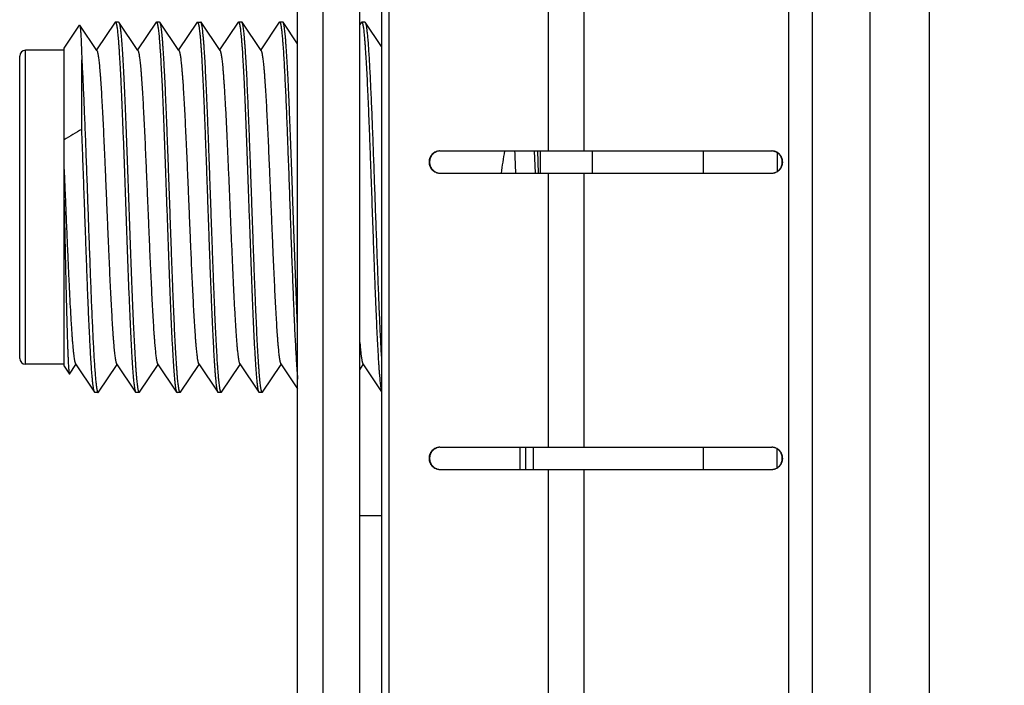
# Model space of a CAD drawing. Header units: inches. Extents: x 0.2 to 16.8, y 0.2 to 10.8.
# Tile 17 of 38: x 7.9 to 8.565, y 4.308 to 4.757. Entities that reach past the tile are written whole.
import ezdxf

# ---------------------------------------------------------------- set-up
doc = ezdxf.new("R2010")
doc.units = ezdxf.units.IN
doc.header["$LTSCALE"] = 0.935
doc.header["$MEASUREMENT"] = 0
doc.layers.get('0').update_dxf_attribs({"linetype": 'CONTINUOUS'})
doc.layers.add('DIMENSIONS', color=7, linetype='CONTINUOUS')
doc.styles.get("Standard").update_dxf_attribs({"font": 'txt', "width": 0.8})
doc.dimstyles.new('DIMSTYLE_2', dxfattribs={"dimtxt": 0.125, "dimasz": 0.18, "dimexe": 0.18, "dimexo": 0.0625, "dimgap": 0.09, "dimtad": 0, "dimtih": 1, "dimtoh": 1, "dimdec": 3, "dimzin": 4, "dimdsep": 46, "dimtxsty": 'STANDARD', "dimblk": '_FILLED', "dimblk1": '_FILLED', "dimblk2": '_FILLED', "dimcen": 0.09, "dimadec": 0, "dimazin": 0, "dimtp": 0.01, "dimtm": 0.01, "dimtfac": 1, "dimtdec": 3, "dimtofl": 0, "dimtmove": 0, "dimatfit": 3, "dimldrblk": '_FILLED', "dimfxl": 1, "dimtolj": 1, "dimtzin": 4, "dimarcsym": 0})

# ---------------------------------------------------------------- blocks, each defined once
blk = doc.blocks.new('_FILLED')
at = {"color": 0, "linetype": 'BYBLOCK'}
blk.add_solid([(0, 0), (-1, 0.1736), (-1, -0.1736)], dxfattribs=at)
blk = doc.blocks.new('*D26')
at = {"layer": 'DIMENSIONS', "color": 2, "linetype": 'CONTINUOUS'}
for p, q in [((8.16709, 8.1832), (10.43161, 8.1832)), ((10.30661, 8.1832), (10.30661, 5.7747)), ((10.30661, 3.1162), (10.30661, 5.5247)), ((8.16709, 3.1162), (10.43161, 3.1162))]:
    blk.add_line(p, q, dxfattribs=at)
at = {"layer": 'DIMENSIONS', "color": 2, "linetype": 'CONTINUOUS', "xscale": 0.18, "yscale": 0.18, "zscale": 0.18}
for p, rotation in [((10.30661, 8.1832), 90), ((10.30661, 3.1162), 270)]:
    blk.add_blockref('_FILLED', p, dxfattribs=dict(at, rotation=rotation))
at = {"layer": 'DIMENSIONS', "color": 2, "linetype": 'CONTINUOUS', "insert": (10.30661, 5.7122), "char_height": 0.125, "width": 1.325, "attachment_point": 2, "line_spacing_factor": 0.9}
blk.add_mtext('5.067{\\Ftxt.shx;\\W1.000000;\\H0.125000; }[128.7]', dxfattribs=at)

msp = doc.modelspace()

# ---------------------------------------------------------------- linework, layer by layer
at = {"color": 7, "linetype": 'CONTINUOUS'}
for p, q in [((8.10459, 8.1832), (8.10459, 3.1162)), ((8.08758, 3.1262), (8.08758, 8.1732)), ((8.14431, 7.6512), (8.14431, 3.6532)), ((8.12958, 3.6522), (8.12958, 7.6472)), ((7.9298, 4.73749), (7.94031, 4.75307)), ((7.94031, 4.75307), (7.94043, 4.75307)), ((7.95194, 4.736), (7.94043, 4.75307)), ((7.96423, 4.75503), (7.95167, 4.73641)), ((7.96446, 4.7552), (7.96423, 4.75503)), ((7.96661, 4.7552), (7.96446, 4.7552)), ((7.96446, 4.7552), (7.96485, 4.75473)), ((7.96661, 4.7552), (7.96684, 4.75503)), ((7.97968, 4.736), (7.96684, 4.75503)), ((7.96684, 4.75503), (7.96699, 4.75473)), ((7.99197, 4.75503), (7.9794, 4.73641)), ((7.99197, 4.75503), (7.9922, 4.7552)), ((7.99434, 4.7552), (7.9922, 4.7552)), ((7.9922, 4.7552), (7.99258, 4.75473)), ((7.99434, 4.7552), (7.9945, 4.75512)), ((7.99457, 4.75503), (7.9945, 4.75512)), ((8.00741, 4.736), (7.99457, 4.75503)), ((8.0197, 4.75503), (8.00714, 4.73641)), ((8.0197, 4.75503), (8.01993, 4.7552)), ((8.01993, 4.7552), (8.02208, 4.7552)), ((8.01993, 4.7552), (8.02004, 4.75517)), ((8.02231, 4.75503), (8.02208, 4.7552)), ((8.03514, 4.736), (8.02231, 4.75503)), ((8.02246, 4.75473), (8.02231, 4.75503)), ((8.04744, 4.75503), (8.03487, 4.73641)), ((8.04744, 4.75503), (8.04767, 4.7552)), ((8.04981, 4.7552), (8.04767, 4.7552)), ((8.04767, 4.7552), (8.04805, 4.75473)), ((8.05004, 4.75503), (8.04981, 4.7552)), ((8.06288, 4.736), (8.05004, 4.75503)), ((8.0502, 4.75473), (8.05004, 4.75503)), ((8.07517, 4.75503), (8.06261, 4.73641)), ((8.07517, 4.75503), (8.0754, 4.7552)), ((8.07755, 4.7552), (8.0754, 4.7552)), ((8.0754, 4.7552), (8.07579, 4.75473)), ((8.07778, 4.75503), (8.07755, 4.7552)), ((8.08758, 4.74049), (8.07778, 4.75503)), ((8.13064, 4.75503), (8.12958, 4.75347)), ((8.13064, 4.75503), (8.13087, 4.7552)), ((8.13301, 4.7552), (8.13087, 4.7552)), ((8.13087, 4.7552), (8.13126, 4.75473)), ((8.13301, 4.7552), (8.13325, 4.75503)), ((8.14431, 4.73863), (8.13325, 4.75503)), ((8.13325, 4.75503), (8.1334, 4.75473)), ((7.9298, 4.7362), (7.9038, 4.7362)), ((7.9298, 4.52292), (7.9298, 4.73749)), ((7.8998, 4.5282), (7.8998, 4.7322)), ((7.94175, 4.6828), (7.94175, 4.72965)), ((8.18373, 4.6682), (8.4078, 4.6682)), ((8.24738, 4.66824), (8.24793, 4.65321)), ((8.24952, 4.66824), (8.25007, 4.65321)), ((8.25161, 4.6532), (8.25161, 4.6682)), ((8.28661, 4.6682), (8.28661, 4.6532)), ((8.36161, 4.6682), (8.36161, 4.6532)), ((8.41161, 4.66696), (8.41161, 4.65444)), ((8.18373, 4.6532), (8.4078, 4.6532)), ((8.08758, 4.54934), (8.0848, 4.62102)), ((7.9298, 4.5242), (7.9038, 4.5242)), ((7.9335, 4.51762), (7.9378, 4.524)), ((7.93753, 4.52441), (7.95037, 4.50538)), ((7.95297, 4.50538), (7.96554, 4.524)), ((7.96526, 4.52441), (7.9781, 4.50538)), ((7.98071, 4.50538), (7.99327, 4.524)), ((7.993, 4.52441), (8.00583, 4.50538)), ((8.00844, 4.50538), (8.02101, 4.524)), ((8.02073, 4.52441), (8.03357, 4.50538)), ((8.03618, 4.50538), (8.04874, 4.524)), ((8.04847, 4.52441), (8.0613, 4.50538)), ((8.06391, 4.50538), (8.07647, 4.524)), ((8.0762, 4.52441), (8.08758, 4.50753)), ((8.12958, 4.52051), (8.13194, 4.524)), ((8.13167, 4.52441), (8.14431, 4.50567)), ((7.9298, 4.52292), (7.93337, 4.51762)), ((7.93337, 4.51762), (7.9335, 4.51762)), ((7.9506, 4.5052), (7.95037, 4.50538)), ((7.95274, 4.5052), (7.9506, 4.5052)), ((7.95274, 4.5052), (7.95297, 4.50538)), ((7.97795, 4.50568), (7.9781, 4.50538)), ((7.9781, 4.50538), (7.97833, 4.5052)), ((7.98048, 4.5052), (7.97833, 4.5052)), ((7.98009, 4.50568), (7.98048, 4.5052)), ((7.98048, 4.5052), (7.98071, 4.50538)), ((8.00568, 4.50568), (8.00583, 4.50538)), ((8.00583, 4.50538), (8.00607, 4.5052)), ((8.00821, 4.5052), (8.00607, 4.5052)), ((8.00844, 4.50538), (8.00821, 4.5052)), ((8.03357, 4.50538), (8.0338, 4.5052)), ((8.03594, 4.5052), (8.0338, 4.5052)), ((8.03594, 4.5052), (8.03618, 4.50538)), ((8.06115, 4.50568), (8.0613, 4.50538)), ((8.0613, 4.50538), (8.06153, 4.5052)), ((8.06368, 4.5052), (8.06153, 4.5052)), ((8.06368, 4.5052), (8.06391, 4.50538)), ((8.18373, 4.4682), (8.4078, 4.4682)), ((8.24159, 4.4682), (8.24159, 4.4532)), ((8.24661, 4.4682), (8.24661, 4.4532)), ((8.36161, 4.4682), (8.36161, 4.4532)), ((8.41161, 4.45444), (8.41161, 4.46696)), ((8.18373, 4.4532), (8.4078, 4.4532)), ((8.12958, 4.4222), (8.14431, 4.4222))]:
    msp.add_line(p, q, dxfattribs=at)
at = {"color": 9, "linetype": 'CONTINUOUS'}
for p, q in [((8.14927, 7.6512), (8.14927, 3.6532)), ((8.41917, 7.4182), (8.41917, 3.8982)), ((8.43505, 7.4182), (8.43505, 3.8982)), ((8.47444, 3.8982), (8.47444, 7.4182)), ((8.51444, 3.8982), (8.51444, 7.4182)), ((8.25677, 4.8532), (8.25677, 4.6682)), ((8.281, 4.8532), (8.281, 4.6682)), ((7.9038, 4.5242), (7.9038, 4.7362)), ((8.25677, 4.6532), (8.25677, 4.4682)), ((8.281, 4.6532), (8.281, 4.4682)), ((8.23759, 4.4682), (8.23759, 4.4532)), ((8.25677, 4.4532), (8.25677, 4.2682)), ((8.281, 4.4532), (8.281, 4.2682))]:
    msp.add_line(p, q, dxfattribs=at)
at = {"color": 7, "linetype": 'CONTINUOUS'}
for centre, radius, start, end in [((7.9038, 4.7322), 0.004, 90, 180), ((8.74896, 3.29803), 1.60286, 120.23881, 120.73452), ((8.42873, 4.6297), 0.205, 169.16797, 173.41281), ((0.89356, 4.34114), 7.34805, 2.434196, 2.551429), ((7.9038, 4.5282), 0.004, 180, 270)]:
    msp.add_arc(centre, radius, start, end, dxfattribs=at)
for points, knots in [([(7.94043, 4.75307), (7.94043, 4.75306), (7.94045, 4.75303), (7.94048, 4.75296), (7.94052, 4.75285), (7.94056, 4.75268), (7.9406, 4.75246), (7.94064, 4.75221), (7.94068, 4.75191), (7.94072, 4.75156), (7.94078, 4.75102), (7.94085, 4.75023), (7.94093, 4.74916), (7.94101, 4.74792), (7.94109, 4.74652), (7.94118, 4.74495), (7.94126, 4.74322), (7.94134, 4.74133), (7.94142, 4.73929), (7.9415, 4.73709), (7.94162, 4.73386), (7.94169, 4.73137), (7.94175, 4.72965)], [0, 0, 0, 0, 0.001781, 0.003976, 0.009668, 0.017143, 0.026424, 0.037524, 0.050443, 0.065181, 0.081736, 0.12028, 0.166024, 0.218906, 0.278848, 0.345763, 0.419555, 0.500113, 0.587319, 0.68105, 0.78118, 1, 1, 1, 1]), ([(7.96485, 4.75473), (7.96489, 4.75463), (7.96496, 4.75442), (7.96506, 4.75407), (7.96516, 4.75365), (7.96527, 4.75316), (7.96537, 4.75261), (7.96551, 4.75175), (7.96568, 4.7505), (7.96589, 4.74881), (7.96609, 4.74687), (7.96629, 4.74467), (7.9665, 4.74223), (7.9667, 4.73955), (7.96698, 4.73551), (7.96733, 4.72991), (7.96774, 4.72256), (7.9681, 4.71517), (7.96844, 4.70792), (7.96886, 4.6984), (7.96937, 4.68574), (7.96998, 4.66981), (7.97059, 4.6531), (7.9712, 4.63596), (7.9718, 4.61871), (7.97241, 4.60167), (7.97302, 4.58519), (7.97353, 4.57195), (7.97395, 4.56186), (7.97425, 4.55477), (7.97456, 4.54805), (7.97487, 4.54172), (7.97517, 4.53582), (7.97548, 4.53037), (7.97578, 4.52541), (7.97609, 4.52095), (7.97635, 4.51757), (7.97656, 4.51513), (7.97671, 4.5135), (7.97686, 4.51202), (7.97702, 4.51068), (7.97717, 4.50949), (7.97732, 4.50844), (7.97747, 4.50754), (7.9776, 4.50688), (7.97771, 4.50643), (7.97779, 4.50614), (7.97786, 4.5059), (7.97792, 4.50575), (7.97795, 4.50568)], [0, 0, 0, 0, 0.001217, 0.002689, 0.004419, 0.006407, 0.008656, 0.011164, 0.016957, 0.023778, 0.031614, 0.040451, 0.05027, 0.061052, 0.072774, 0.098936, 0.128534, 0.161317, 0.187826, 0.215841, 0.275845, 0.340171, 0.407579, 0.47677, 0.546409, 0.615153, 0.681676, 0.744696, 0.774508, 0.802996, 0.830022, 0.855455, 0.879174, 0.901064, 0.92102, 0.938948, 0.954761, 0.961851, 0.968386, 0.974358, 0.97976, 0.984588, 0.988835, 0.992501, 0.995581, 0.996903, 0.998079, 0.999111, 1, 1, 1, 1]), ([(7.96699, 4.75473), (7.96702, 4.75466), (7.96707, 4.75451), (7.96715, 4.75427), (7.96722, 4.754), (7.96733, 4.75356), (7.96746, 4.75292), (7.96761, 4.75205), (7.96776, 4.75103), (7.9679, 4.74987), (7.96805, 4.74858), (7.9682, 4.74715), (7.96835, 4.74558), (7.96856, 4.74322), (7.96882, 4.73995), (7.96912, 4.73565), (7.96941, 4.73085), (7.96971, 4.72559), (7.97001, 4.71989), (7.97031, 4.71377), (7.97061, 4.70726), (7.97091, 4.70039), (7.97132, 4.69061), (7.97183, 4.67774), (7.97242, 4.6617), (7.97302, 4.64507), (7.97361, 4.62817), (7.97421, 4.6113), (7.97481, 4.59479), (7.9754, 4.57893), (7.976, 4.56403), (7.97641, 4.55444), (7.97662, 4.54985)], [0, 0, 0, 0, 0.001059, 0.002284, 0.003678, 0.005242, 0.008881, 0.013203, 0.018207, 0.023889, 0.030244, 0.037265, 0.044945, 0.053277, 0.071855, 0.092915, 0.116361, 0.142086, 0.169971, 0.199888, 0.231698, 0.265253, 0.300399, 0.374804, 0.453534, 0.535129, 0.618077, 0.70084, 0.781883, 0.859705, 0.932862, 1, 1, 1, 1]), ([(7.99258, 4.75473), (7.99262, 4.75463), (7.9927, 4.75442), (7.9928, 4.75407), (7.9929, 4.75365), (7.993, 4.75316), (7.9931, 4.75261), (7.99324, 4.75175), (7.99342, 4.7505), (7.99362, 4.74881), (7.99382, 4.74687), (7.99403, 4.74467), (7.99423, 4.74223), (7.99443, 4.73955), (7.99472, 4.73551), (7.99506, 4.72991), (7.99547, 4.72256), (7.99584, 4.71517), (7.99617, 4.70792), (7.99659, 4.6984), (7.99711, 4.68574), (7.99771, 4.66981), (7.99832, 4.6531), (7.99893, 4.63596), (7.99954, 4.61871), (8.00015, 4.60167), (8.00075, 4.58519), (8.00127, 4.57195), (8.00168, 4.56186), (8.00199, 4.55477), (8.00229, 4.54805), (8.0026, 4.54172), (8.00291, 4.53582), (8.00321, 4.53037), (8.00352, 4.52541), (8.00382, 4.52095), (8.00408, 4.51757), (8.00429, 4.51513), (8.00445, 4.5135), (8.0046, 4.51202), (8.00475, 4.51068), (8.0049, 4.50949), (8.00506, 4.50844), (8.00521, 4.50754), (8.00534, 4.50688), (8.00545, 4.50643), (8.00552, 4.50614), (8.0056, 4.5059), (8.00565, 4.50575), (8.00568, 4.50568)], [0, 0, 0, 0, 0.001217, 0.002689, 0.004419, 0.006407, 0.008656, 0.011164, 0.016957, 0.023778, 0.031614, 0.040451, 0.05027, 0.061052, 0.072774, 0.098936, 0.128534, 0.161317, 0.187826, 0.215841, 0.275845, 0.340171, 0.407579, 0.47677, 0.546409, 0.615153, 0.681676, 0.744696, 0.774508, 0.802996, 0.830022, 0.855455, 0.879174, 0.901064, 0.92102, 0.938948, 0.954761, 0.961851, 0.968386, 0.974358, 0.97976, 0.984588, 0.988835, 0.992501, 0.995581, 0.996903, 0.998079, 0.999111, 1, 1, 1, 1]), ([(8.00821, 4.5052), (8.00819, 4.5052), (8.00815, 4.50521), (8.0081, 4.50524), (8.00805, 4.50529), (8.00799, 4.50535), (8.00794, 4.50544), (8.00789, 4.50554), (8.00783, 4.50565), (8.00776, 4.50585), (8.00767, 4.50613), (8.00756, 4.50653), (8.00746, 4.50701), (8.00735, 4.50755), (8.00725, 4.50816), (8.00714, 4.50885), (8.00703, 4.50961), (8.00689, 4.51075), (8.0067, 4.51236), (8.00649, 4.5145), (8.00628, 4.5169), (8.00607, 4.51957), (8.00586, 4.5225), (8.00556, 4.52689), (8.0052, 4.53298), (8.00478, 4.54094), (8.00436, 4.54974), (8.00393, 4.55929), (8.00351, 4.56949), (8.00309, 4.58026), (8.00266, 4.5915), (8.00224, 4.6031), (8.00182, 4.61495), (8.00139, 4.62694), (8.00097, 4.63896), (8.00054, 4.6509), (8.00012, 4.66265), (7.9997, 4.6741), (7.99927, 4.68513), (7.99885, 4.69566), (7.99842, 4.70558), (7.998, 4.71479), (7.99764, 4.72199), (7.99735, 4.72733), (7.99714, 4.73101), (7.99693, 4.73445), (7.99671, 4.73765), (7.9965, 4.7406), (7.99629, 4.74329), (7.99608, 4.74572), (7.99587, 4.74787), (7.99566, 4.74976), (7.99547, 4.75116), (7.99533, 4.75213), (7.99522, 4.75276), (7.99511, 4.75331), (7.99501, 4.7538), (7.9949, 4.75421), (7.99481, 4.75451), (7.99474, 4.75471), (7.99468, 4.75483), (7.99463, 4.75494), (7.99459, 4.755), (7.99457, 4.75503)], [0, 0, 0, 0, 0.000216, 0.000455, 0.000734, 0.001066, 0.001456, 0.001908, 0.002425, 0.00301, 0.004383, 0.006032, 0.007961, 0.01017, 0.01266, 0.015429, 0.018478, 0.021805, 0.029286, 0.037857, 0.047501, 0.058195, 0.069915, 0.082636, 0.110957, 0.142898, 0.178163, 0.216425, 0.257329, 0.300495, 0.345522, 0.391991, 0.43947, 0.487518, 0.535687, 0.58353, 0.630602, 0.676464, 0.720691, 0.762871, 0.802613, 0.839547, 0.873331, 0.888943, 0.903652, 0.917424, 0.930229, 0.942036, 0.952818, 0.962553, 0.971216, 0.978791, 0.985261, 0.988079, 0.990616, 0.992873, 0.99485, 0.996547, 0.997967, 0.998575, 0.999115, 0.999589, 1, 1, 1, 1]), ([(8.02004, 4.75517), (8.02005, 4.75516), (8.02007, 4.75515), (8.02008, 4.75513), (8.0201, 4.75512)], [0, 0, 0, 0, 0.234416, 1, 1, 1, 1]), ([(8.0201, 4.75512), (8.02011, 4.7551), (8.02015, 4.75505), (8.0202, 4.75497), (8.02026, 4.75487), (8.02033, 4.75471), (8.02042, 4.75445), (8.02053, 4.75409), (8.02063, 4.75366), (8.02073, 4.75317), (8.02084, 4.7526), (8.02094, 4.75196), (8.02105, 4.75125), (8.02119, 4.75017), (8.02137, 4.74865), (8.02158, 4.74663), (8.02179, 4.74434), (8.022, 4.74179), (8.02221, 4.73899), (8.02242, 4.73594), (8.02263, 4.73265), (8.02284, 4.72912), (8.02313, 4.72398), (8.02348, 4.71704), (8.0239, 4.70813), (8.02432, 4.69852), (8.02474, 4.68828), (8.02516, 4.67751), (8.02558, 4.66632), (8.02599, 4.65479), (8.02641, 4.64304), (8.02683, 4.63118), (8.02725, 4.6193), (8.02767, 4.60753), (8.02809, 4.59596), (8.02851, 4.5847), (8.02893, 4.57386), (8.02935, 4.56353), (8.02976, 4.55381), (8.03018, 4.54478), (8.03054, 4.53772), (8.03083, 4.53249), (8.03104, 4.52889), (8.03125, 4.52552), (8.03146, 4.52239), (8.03166, 4.51951), (8.03187, 4.51688), (8.03208, 4.5145), (8.03229, 4.51239), (8.0325, 4.51054), (8.03268, 4.50918), (8.03283, 4.50822), (8.03293, 4.50761), (8.03304, 4.50706), (8.03314, 4.50659), (8.03324, 4.50618), (8.03333, 4.50589), (8.03341, 4.50569), (8.03346, 4.50557), (8.03351, 4.50547), (8.03355, 4.5054), (8.03357, 4.50538)], [0, 0, 0, 0, 0.00033, 0.000717, 0.001166, 0.001678, 0.002898, 0.004387, 0.006148, 0.008182, 0.01049, 0.013072, 0.015927, 0.019055, 0.026122, 0.034259, 0.043449, 0.053674, 0.064909, 0.077132, 0.090314, 0.104425, 0.119434, 0.152009, 0.187743, 0.226314, 0.267371, 0.310542, 0.355435, 0.401643, 0.448746, 0.496316, 0.543922, 0.591131, 0.637515, 0.682652, 0.726132, 0.767562, 0.806564, 0.842786, 0.8759, 0.891196, 0.905606, 0.919095, 0.931635, 0.943197, 0.953756, 0.963288, 0.971772, 0.979191, 0.985531, 0.988292, 0.99078, 0.992994, 0.994934, 0.9966, 0.997996, 0.998594, 0.999126, 0.999594, 1, 1, 1, 1]), ([(8.03594, 4.5052), (8.03593, 4.5052), (8.03589, 4.50521), (8.03583, 4.50524), (8.03578, 4.50529), (8.03573, 4.50535), (8.03568, 4.50543), (8.03562, 4.50553), (8.03557, 4.50564), (8.0355, 4.50583), (8.03541, 4.50611), (8.0353, 4.5065), (8.0352, 4.50697), (8.0351, 4.5075), (8.03499, 4.5081), (8.03489, 4.50877), (8.03478, 4.50951), (8.03464, 4.51063), (8.03446, 4.5122), (8.03425, 4.51429), (8.03404, 4.51664), (8.03383, 4.51925), (8.03362, 4.52212), (8.03333, 4.52642), (8.03297, 4.53238), (8.03255, 4.54018), (8.03214, 4.5488), (8.03172, 4.55817), (8.0313, 4.56819), (8.03088, 4.57877), (8.03046, 4.58982), (8.03004, 4.60124), (8.02962, 4.61293), (8.0292, 4.62477), (8.02878, 4.63666), (8.02836, 4.64849), (8.02794, 4.66015), (8.02753, 4.67155), (8.02711, 4.68256), (8.02669, 4.6931), (8.02627, 4.70307), (8.02585, 4.71237), (8.02543, 4.72093), (8.02502, 4.72866), (8.02466, 4.73455), (8.02437, 4.7388), (8.02416, 4.74162), (8.02395, 4.74419), (8.02374, 4.74649), (8.02353, 4.74854), (8.02332, 4.75031), (8.02314, 4.75162), (8.02299, 4.75252), (8.02289, 4.7531), (8.02279, 4.75361), (8.02268, 4.75405), (8.02258, 4.75441), (8.0225, 4.75463), (8.02246, 4.75473)], [0, 0, 0, 0, 0.000213, 0.000449, 0.000725, 0.001051, 0.001434, 0.001878, 0.002385, 0.002958, 0.004304, 0.00592, 0.007809, 0.009973, 0.012411, 0.015123, 0.018109, 0.021367, 0.028694, 0.037089, 0.046536, 0.057013, 0.068498, 0.080965, 0.108732, 0.140063, 0.174675, 0.212256, 0.252463, 0.294931, 0.339276, 0.385093, 0.431967, 0.479471, 0.527173, 0.574639, 0.621439, 0.667146, 0.711345, 0.753635, 0.793631, 0.83097, 0.865313, 0.89635, 0.923799, 0.936099, 0.947413, 0.957715, 0.966983, 0.975197, 0.982339, 0.988396, 0.991014, 0.993359, 0.995428, 0.997223, 0.998746, 1, 1, 1, 1]), ([(8.04805, 4.75473), (8.04809, 4.75463), (8.04816, 4.75442), (8.04827, 4.75407), (8.04837, 4.75365), (8.04847, 4.75316), (8.04857, 4.75261), (8.04871, 4.75175), (8.04889, 4.7505), (8.04909, 4.74881), (8.04929, 4.74687), (8.0495, 4.74467), (8.0497, 4.74223), (8.0499, 4.73955), (8.05019, 4.73551), (8.05053, 4.72991), (8.05094, 4.72256), (8.05131, 4.71517), (8.05164, 4.70792), (8.05206, 4.6984), (8.05258, 4.68574), (8.05318, 4.66981), (8.05379, 4.6531), (8.0544, 4.63596), (8.05501, 4.61871), (8.05561, 4.60167), (8.05622, 4.58519), (8.05674, 4.57195), (8.05715, 4.56186), (8.05746, 4.55477), (8.05776, 4.54805), (8.05807, 4.54172), (8.05837, 4.53582), (8.05868, 4.53037), (8.05898, 4.52541), (8.05929, 4.52095), (8.05955, 4.51757), (8.05976, 4.51513), (8.05991, 4.5135), (8.06007, 4.51202), (8.06022, 4.51068), (8.06037, 4.50949), (8.06052, 4.50844), (8.06068, 4.50754), (8.06081, 4.50688), (8.06092, 4.50643), (8.06099, 4.50614), (8.06107, 4.5059), (8.06112, 4.50575), (8.06115, 4.50568)], [0, 0, 0, 0, 0.001217, 0.002689, 0.004419, 0.006407, 0.008656, 0.011164, 0.016957, 0.023778, 0.031614, 0.040451, 0.05027, 0.061052, 0.072774, 0.098936, 0.128534, 0.161317, 0.187826, 0.215841, 0.275845, 0.340171, 0.407579, 0.47677, 0.546409, 0.615153, 0.681676, 0.744696, 0.774508, 0.802996, 0.830022, 0.855455, 0.879174, 0.901064, 0.92102, 0.938948, 0.954761, 0.961851, 0.968386, 0.974358, 0.97976, 0.984588, 0.988835, 0.992501, 0.995581, 0.996903, 0.998079, 0.999111, 1, 1, 1, 1]), ([(8.06368, 4.5052), (8.06366, 4.5052), (8.06362, 4.50521), (8.06357, 4.50524), (8.06352, 4.50529), (8.06346, 4.50535), (8.06341, 4.50543), (8.06336, 4.50553), (8.06331, 4.50564), (8.06323, 4.50583), (8.06314, 4.50611), (8.06304, 4.5065), (8.06293, 4.50697), (8.06283, 4.5075), (8.06273, 4.5081), (8.06262, 4.50877), (8.06252, 4.50951), (8.06237, 4.51063), (8.06219, 4.5122), (8.06198, 4.51429), (8.06177, 4.51664), (8.06156, 4.51925), (8.06135, 4.52212), (8.06106, 4.52642), (8.0607, 4.53238), (8.06029, 4.54018), (8.05987, 4.5488), (8.05945, 4.55817), (8.05903, 4.56819), (8.05861, 4.57877), (8.05819, 4.58982), (8.05778, 4.60124), (8.05736, 4.61293), (8.05694, 4.62477), (8.05652, 4.63666), (8.0561, 4.64849), (8.05568, 4.66015), (8.05526, 4.67155), (8.05484, 4.68256), (8.05442, 4.6931), (8.054, 4.70307), (8.05358, 4.71237), (8.05317, 4.72093), (8.05275, 4.72866), (8.05239, 4.73455), (8.0521, 4.7388), (8.05189, 4.74162), (8.05168, 4.74419), (8.05147, 4.74649), (8.05126, 4.74854), (8.05106, 4.75031), (8.05088, 4.75162), (8.05073, 4.75252), (8.05062, 4.7531), (8.05052, 4.75361), (8.05042, 4.75405), (8.05031, 4.75441), (8.05024, 4.75463), (8.0502, 4.75473)], [0, 0, 0, 0, 0.000213, 0.000449, 0.000725, 0.001051, 0.001434, 0.001878, 0.002385, 0.002958, 0.004304, 0.00592, 0.007809, 0.009973, 0.012411, 0.015123, 0.018109, 0.021367, 0.028694, 0.037089, 0.046536, 0.057013, 0.068498, 0.080965, 0.108732, 0.140063, 0.174675, 0.212256, 0.252463, 0.294931, 0.339276, 0.385093, 0.431967, 0.479471, 0.527173, 0.574639, 0.621439, 0.667146, 0.711345, 0.753635, 0.793631, 0.83097, 0.865313, 0.89635, 0.923799, 0.936099, 0.947413, 0.957715, 0.966983, 0.975197, 0.982339, 0.988396, 0.991014, 0.993359, 0.995428, 0.997223, 0.998746, 1, 1, 1, 1]), ([(8.07579, 4.75473), (8.07582, 4.75464), (8.07589, 4.75446), (8.07598, 4.75415), (8.07607, 4.75379), (8.07616, 4.75337), (8.07625, 4.7529), (8.07638, 4.75216), (8.07654, 4.75112), (8.07672, 4.7497), (8.0769, 4.74807), (8.07709, 4.74624), (8.07727, 4.74421), (8.07745, 4.74197), (8.07771, 4.73861), (8.07802, 4.73394), (8.07839, 4.72781), (8.07875, 4.72099), (8.07912, 4.71354), (8.07949, 4.70551), (8.07985, 4.69695), (8.08022, 4.68793), (8.08059, 4.67851), (8.08108, 4.66533), (8.0817, 4.64836), (8.08242, 4.62774), (8.08315, 4.60719), (8.08388, 4.58727), (8.08449, 4.57134), (8.08499, 4.55932), (8.08536, 4.55101), (8.08573, 4.54324), (8.08609, 4.53609), (8.08646, 4.52959), (8.08677, 4.52461), (8.08703, 4.52098), (8.08721, 4.51855), (8.08739, 4.5163), (8.08752, 4.51488), (8.08758, 4.51419)], [0, 0, 0, 0, 0.001124, 0.002462, 0.004016, 0.005788, 0.007777, 0.009986, 0.015056, 0.020994, 0.02779, 0.035435, 0.043917, 0.053222, 0.063334, 0.085908, 0.111485, 0.139889, 0.170922, 0.204371, 0.240002, 0.277567, 0.316806, 0.357444, 0.441783, 0.528238, 0.614407, 0.697892, 0.776373, 0.813048, 0.847669, 0.879995, 0.909801, 0.936882, 0.961049, 0.971987, 0.982136, 0.991479, 1, 1, 1, 1]), ([(8.0848, 4.62102), (8.08466, 4.62517), (8.08437, 4.63344), (8.08393, 4.6458), (8.08349, 4.658), (8.08305, 4.66992), (8.08262, 4.68146), (8.08218, 4.69248), (8.08175, 4.70289), (8.08131, 4.71259), (8.08094, 4.72017), (8.08064, 4.7258), (8.08042, 4.72968), (8.0802, 4.73331), (8.07998, 4.73669), (8.07976, 4.73981), (8.07955, 4.74265), (8.07933, 4.74521), (8.07911, 4.74749), (8.07889, 4.74948), (8.0787, 4.75096), (8.07855, 4.75199), (8.07844, 4.75265), (8.07833, 4.75323), (8.07822, 4.75374), (8.07812, 4.75417), (8.07802, 4.75449), (8.07795, 4.7547), (8.07789, 4.75483), (8.07784, 4.75494), (8.0778, 4.755), (8.07778, 4.75503)], [0, 0, 0, 0, 0.092603, 0.184965, 0.276177, 0.365336, 0.451562, 0.534004, 0.611848, 0.684325, 0.750722, 0.781433, 0.810384, 0.837504, 0.862726, 0.88599, 0.907237, 0.926418, 0.943488, 0.958405, 0.971139, 0.976679, 0.981665, 0.986095, 0.98997, 0.99329, 0.99606, 0.997242, 0.99829, 0.999208, 1, 1, 1, 1]), ([(8.13126, 4.75473), (8.13129, 4.75464), (8.13137, 4.75442), (8.13147, 4.75407), (8.13157, 4.75365), (8.13167, 4.75317), (8.13177, 4.75262), (8.13191, 4.75176), (8.13209, 4.75052), (8.13229, 4.74884), (8.13249, 4.74691), (8.13269, 4.74473), (8.1329, 4.74231), (8.1331, 4.73964), (8.13338, 4.73563), (8.13373, 4.73006), (8.13413, 4.72275), (8.13454, 4.71465), (8.13494, 4.70583), (8.13535, 4.69637), (8.13575, 4.68634), (8.13616, 4.67583), (8.13656, 4.66494), (8.13711, 4.6499), (8.13778, 4.63085), (8.13845, 4.61179), (8.139, 4.59672), (8.13941, 4.58579), (8.13981, 4.57523), (8.14022, 4.56514), (8.14062, 4.55561), (8.14103, 4.54672), (8.14143, 4.53853), (8.14184, 4.53113), (8.14218, 4.52548), (8.14246, 4.5214), (8.14267, 4.51868), (8.14287, 4.5162), (8.14307, 4.51397), (8.14327, 4.51198), (8.14348, 4.51024), (8.14365, 4.50896), (8.14379, 4.50805), (8.14389, 4.50748), (8.14399, 4.50696), (8.1441, 4.50652), (8.1442, 4.50613), (8.14427, 4.5059), (8.14431, 4.5058)], [0, 0, 0, 0, 0.001213, 0.002679, 0.004401, 0.006381, 0.008619, 0.011115, 0.016877, 0.023661, 0.031455, 0.040243, 0.050007, 0.060728, 0.072384, 0.098399, 0.127833, 0.160437, 0.195934, 0.234024, 0.27438, 0.316661, 0.360506, 0.405542, 0.497643, 0.589834, 0.63498, 0.678978, 0.721454, 0.762045, 0.800407, 0.836213, 0.869158, 0.898963, 0.925375, 0.937238, 0.948172, 0.958155, 0.967164, 0.975184, 0.982197, 0.988191, 0.990803, 0.993157, 0.995254, 0.997092, 0.998673, 1, 1, 1, 1]), ([(8.1334, 4.75473), (8.13343, 4.75465), (8.13349, 4.75448), (8.13358, 4.7542), (8.13366, 4.75388), (8.13375, 4.7535), (8.13383, 4.75308), (8.13395, 4.75244), (8.13409, 4.75151), (8.13426, 4.75027), (8.13443, 4.74884), (8.1346, 4.74724), (8.13477, 4.74547), (8.13494, 4.74352), (8.13518, 4.74059), (8.13547, 4.73652), (8.1358, 4.73117), (8.13614, 4.72522), (8.13648, 4.7187), (8.13682, 4.71165), (8.13716, 4.70412), (8.1375, 4.69615), (8.13784, 4.68778), (8.1383, 4.67599), (8.13887, 4.66065), (8.13954, 4.6418), (8.14021, 4.62267), (8.14089, 4.60372), (8.14156, 4.5854), (8.14213, 4.57073), (8.14259, 4.55963), (8.14293, 4.5519), (8.14327, 4.54465), (8.14361, 4.5379), (8.14395, 4.5317), (8.14419, 4.52775), (8.14431, 4.52588)], [0, 0, 0, 0, 0.001085, 0.002361, 0.003831, 0.005497, 0.007359, 0.009416, 0.01412, 0.019604, 0.025863, 0.032889, 0.040673, 0.049203, 0.058468, 0.079148, 0.102592, 0.128661, 0.157202, 0.188046, 0.221009, 0.255897, 0.292501, 0.330603, 0.410392, 0.493366, 0.577553, 0.660951, 0.741579, 0.81752, 0.853164, 0.886971, 0.918739, 0.948281, 0.975422, 1, 1, 1, 1]), ([(7.95194, 4.736), (7.95198, 4.73594), (7.95206, 4.7358), (7.95216, 4.73556), (7.95226, 4.73526), (7.95237, 4.7349), (7.95247, 4.73448), (7.95257, 4.734), (7.95268, 4.73347), (7.95282, 4.73265), (7.953, 4.73147), (7.9532, 4.7299), (7.95341, 4.7281), (7.95362, 4.72608), (7.95382, 4.72385), (7.95403, 4.72142), (7.95424, 4.71878), (7.95452, 4.71487), (7.95488, 4.70952), (7.95529, 4.70259), (7.9557, 4.69502), (7.95612, 4.68687), (7.95653, 4.67822), (7.95695, 4.66914), (7.95736, 4.65971), (7.95777, 4.65002), (7.95819, 4.64016), (7.9586, 4.6302), (7.95902, 4.62025), (7.95943, 4.61039), (7.95985, 4.6007), (7.96026, 4.59127), (7.96067, 4.58219), (7.96109, 4.57354), (7.9615, 4.56539), (7.96191, 4.55781), (7.96233, 4.55088), (7.96268, 4.54554), (7.96297, 4.54163), (7.96317, 4.53899), (7.96338, 4.53656), (7.96359, 4.53433), (7.96379, 4.53231), (7.964, 4.53051), (7.96421, 4.52893), (7.96439, 4.52776), (7.96453, 4.52694), (7.96463, 4.5264), (7.96474, 4.52593), (7.96484, 4.52551), (7.96494, 4.52515), (7.96505, 4.52485), (7.96515, 4.5246), (7.96522, 4.52446), (7.96526, 4.52441)], [0, 0, 0, 0, 0.000995, 0.002237, 0.003738, 0.005501, 0.007529, 0.009822, 0.012382, 0.015209, 0.021656, 0.029154, 0.037689, 0.047245, 0.057801, 0.069335, 0.081822, 0.095235, 0.12472, 0.15753, 0.193376, 0.231941, 0.272883, 0.31584, 0.360431, 0.40626, 0.452921, 0.5, 0.547079, 0.59374, 0.639569, 0.68416, 0.727117, 0.768059, 0.806624, 0.84247, 0.87528, 0.904765, 0.918178, 0.930665, 0.942199, 0.952755, 0.962311, 0.970846, 0.978344, 0.984791, 0.987618, 0.990178, 0.992471, 0.994499, 0.996262, 0.997762, 0.999005, 1, 1, 1, 1]), ([(7.97968, 4.736), (7.97972, 4.73594), (7.97979, 4.7358), (7.97989, 4.73556), (7.98, 4.73526), (7.9801, 4.7349), (7.9802, 4.73448), (7.98031, 4.734), (7.98041, 4.73347), (7.98055, 4.73265), (7.98073, 4.73147), (7.98094, 4.7299), (7.98114, 4.7281), (7.98135, 4.72608), (7.98156, 4.72385), (7.98177, 4.72142), (7.98197, 4.71878), (7.98226, 4.71487), (7.98261, 4.70952), (7.98302, 4.70259), (7.98344, 4.69502), (7.98385, 4.68687), (7.98427, 4.67822), (7.98468, 4.66914), (7.98509, 4.65971), (7.98551, 4.65002), (7.98592, 4.64016), (7.98634, 4.6302), (7.98675, 4.62025), (7.98717, 4.61039), (7.98758, 4.6007), (7.98799, 4.59127), (7.98841, 4.58219), (7.98882, 4.57354), (7.98924, 4.56539), (7.98965, 4.55781), (7.99006, 4.55088), (7.99042, 4.54554), (7.9907, 4.54163), (7.99091, 4.53899), (7.99112, 4.53656), (7.99132, 4.53433), (7.99153, 4.53231), (7.99174, 4.53051), (7.99194, 4.52893), (7.99212, 4.52776), (7.99226, 4.52694), (7.99237, 4.5264), (7.99247, 4.52593), (7.99257, 4.52551), (7.99268, 4.52515), (7.99278, 4.52485), (7.99288, 4.5246), (7.99296, 4.52446), (7.993, 4.52441)], [0, 0, 0, 0, 0.000995, 0.002237, 0.003738, 0.005501, 0.007529, 0.009822, 0.012382, 0.015209, 0.021656, 0.029154, 0.037689, 0.047245, 0.057801, 0.069335, 0.081822, 0.095235, 0.12472, 0.15753, 0.193376, 0.231941, 0.272883, 0.31584, 0.360431, 0.40626, 0.452921, 0.5, 0.547079, 0.59374, 0.639569, 0.68416, 0.727117, 0.768059, 0.806624, 0.84247, 0.87528, 0.904765, 0.918178, 0.930665, 0.942199, 0.952755, 0.962311, 0.970846, 0.978344, 0.984791, 0.987618, 0.990178, 0.992471, 0.994499, 0.996262, 0.997762, 0.999005, 1, 1, 1, 1]), ([(8.00741, 4.736), (8.00745, 4.73594), (8.00753, 4.7358), (8.00763, 4.73556), (8.00773, 4.73526), (8.00783, 4.7349), (8.00794, 4.73448), (8.00804, 4.734), (8.00814, 4.73347), (8.00829, 4.73265), (8.00847, 4.73147), (8.00867, 4.7299), (8.00888, 4.7281), (8.00909, 4.72608), (8.00929, 4.72385), (8.0095, 4.72142), (8.00971, 4.71878), (8.00999, 4.71487), (8.01035, 4.70952), (8.01076, 4.70259), (8.01117, 4.69502), (8.01159, 4.68687), (8.012, 4.67822), (8.01241, 4.66914), (8.01283, 4.65971), (8.01324, 4.65002), (8.01366, 4.64016), (8.01407, 4.6302), (8.01449, 4.62025), (8.0149, 4.61039), (8.01531, 4.6007), (8.01573, 4.59127), (8.01614, 4.58219), (8.01656, 4.57354), (8.01697, 4.56539), (8.01738, 4.55781), (8.0178, 4.55088), (8.01815, 4.54554), (8.01844, 4.54163), (8.01864, 4.53899), (8.01885, 4.53656), (8.01906, 4.53433), (8.01926, 4.53231), (8.01947, 4.53051), (8.01968, 4.52893), (8.01985, 4.52776), (8.02, 4.52694), (8.0201, 4.5264), (8.02021, 4.52593), (8.02031, 4.52551), (8.02041, 4.52515), (8.02051, 4.52485), (8.02062, 4.5246), (8.02069, 4.52446), (8.02073, 4.52441)], [0, 0, 0, 0, 0.000995, 0.002238, 0.003738, 0.005501, 0.007529, 0.009823, 0.012383, 0.015209, 0.021656, 0.029154, 0.03769, 0.047246, 0.057802, 0.069336, 0.081823, 0.095236, 0.124721, 0.157531, 0.193377, 0.231942, 0.272885, 0.315842, 0.360433, 0.406262, 0.452923, 0.500001, 0.54708, 0.593741, 0.63957, 0.684161, 0.727118, 0.76806, 0.806625, 0.842471, 0.875281, 0.904765, 0.918178, 0.930665, 0.942199, 0.952755, 0.962311, 0.970846, 0.978344, 0.984791, 0.987618, 0.990178, 0.992471, 0.994499, 0.996262, 0.997762, 0.999005, 1, 1, 1, 1]), ([(8.03514, 4.736), (8.03518, 4.73594), (8.03526, 4.7358), (8.03536, 4.73556), (8.03547, 4.73526), (8.03557, 4.7349), (8.03567, 4.73448), (8.03578, 4.734), (8.03588, 4.73347), (8.03602, 4.73265), (8.0362, 4.73147), (8.03641, 4.7299), (8.03661, 4.7281), (8.03682, 4.72608), (8.03703, 4.72385), (8.03723, 4.72142), (8.03744, 4.71878), (8.03765, 4.71594), (8.03786, 4.71291), (8.03806, 4.7097), (8.03827, 4.70631), (8.03852, 4.70211), (8.0388, 4.69706), (8.03922, 4.68891), (8.03975, 4.67804), (8.04036, 4.66433), (8.04098, 4.64995), (8.0416, 4.63517), (8.04222, 4.62029), (8.04284, 4.60561), (8.04345, 4.59142), (8.04398, 4.58003), (8.0444, 4.57137), (8.04471, 4.5653), (8.04502, 4.55956), (8.04533, 4.55417), (8.04564, 4.54916), (8.04595, 4.54455), (8.04626, 4.54037), (8.04657, 4.53664), (8.04684, 4.53382), (8.04706, 4.53181), (8.04721, 4.53048), (8.04737, 4.52928), (8.04752, 4.5282), (8.04768, 4.52725), (8.04783, 4.52643), (8.04796, 4.52582), (8.04807, 4.52541), (8.04815, 4.52514), (8.04823, 4.52491), (8.0483, 4.52471), (8.04838, 4.52455), (8.04844, 4.52445), (8.04847, 4.52441)], [0, 0, 0, 0, 0.000995, 0.002238, 0.003738, 0.005501, 0.007529, 0.009822, 0.012382, 0.015209, 0.021656, 0.029154, 0.037689, 0.047245, 0.057801, 0.069335, 0.081822, 0.095235, 0.109545, 0.12472, 0.140727, 0.15753, 0.184146, 0.212339, 0.272883, 0.337956, 0.40626, 0.476434, 0.547078, 0.616784, 0.68416, 0.747863, 0.777937, 0.806624, 0.833781, 0.859273, 0.882973, 0.904764, 0.924539, 0.942199, 0.957659, 0.964541, 0.970846, 0.976568, 0.981699, 0.986237, 0.990177, 0.993518, 0.994964, 0.996262, 0.997411, 0.998415, 0.999276, 1, 1, 1, 1]), ([(8.06288, 4.736), (8.06292, 4.73594), (8.06299, 4.7358), (8.0631, 4.73556), (8.0632, 4.73526), (8.0633, 4.7349), (8.06341, 4.73448), (8.06351, 4.734), (8.06361, 4.73347), (8.06376, 4.73265), (8.06394, 4.73147), (8.06414, 4.7299), (8.06435, 4.7281), (8.06455, 4.72608), (8.06476, 4.72385), (8.06497, 4.72142), (8.06518, 4.71878), (8.06546, 4.71487), (8.06582, 4.70952), (8.06623, 4.70259), (8.06664, 4.69502), (8.06705, 4.68687), (8.06747, 4.67822), (8.06788, 4.66914), (8.0683, 4.65971), (8.06871, 4.65002), (8.06913, 4.64016), (8.06954, 4.6302), (8.06995, 4.62025), (8.07037, 4.61039), (8.07078, 4.6007), (8.0712, 4.59127), (8.07161, 4.58219), (8.07203, 4.57354), (8.07244, 4.56539), (8.07285, 4.55781), (8.07327, 4.55088), (8.07362, 4.54554), (8.0739, 4.54163), (8.07411, 4.53899), (8.07432, 4.53656), (8.07453, 4.53433), (8.07473, 4.53231), (8.07494, 4.53051), (8.07515, 4.52893), (8.07532, 4.52776), (8.07547, 4.52694), (8.07557, 4.5264), (8.07567, 4.52593), (8.07578, 4.52551), (8.07588, 4.52515), (8.07598, 4.52485), (8.07609, 4.5246), (8.07616, 4.52446), (8.0762, 4.52441)], [0, 0, 0, 0, 0.000995, 0.002238, 0.003738, 0.005501, 0.007529, 0.009822, 0.012382, 0.015209, 0.021656, 0.029154, 0.037689, 0.047245, 0.057801, 0.069335, 0.081822, 0.095235, 0.12472, 0.15753, 0.193376, 0.231941, 0.272883, 0.31584, 0.360431, 0.40626, 0.452921, 0.5, 0.547079, 0.59374, 0.639569, 0.68416, 0.727117, 0.768059, 0.806624, 0.84247, 0.87528, 0.904765, 0.918178, 0.930665, 0.942199, 0.952755, 0.962311, 0.970846, 0.978345, 0.984791, 0.987618, 0.990178, 0.992471, 0.994499, 0.996262, 0.997763, 0.999005, 1, 1, 1, 1]), ([(7.94175, 4.72965), (7.94187, 4.72759), (7.9421, 4.72328), (7.94245, 4.71654), (7.94279, 4.70927), (7.94313, 4.70153), (7.94347, 4.69336), (7.94394, 4.68174), (7.94451, 4.66653), (7.94519, 4.64771), (7.94587, 4.62846), (7.94655, 4.60926), (7.94712, 4.5935), (7.94758, 4.58125), (7.94792, 4.57248), (7.94827, 4.56405), (7.94861, 4.55603), (7.94895, 4.54846), (7.94929, 4.54138), (7.94963, 4.53483), (7.94997, 4.52887), (7.95031, 4.52352), (7.95061, 4.51946), (7.95084, 4.51654), (7.95102, 4.51461), (7.95119, 4.51285), (7.95136, 4.51127), (7.95153, 4.50987), (7.95167, 4.50882), (7.95179, 4.50807), (7.95188, 4.50758), (7.95196, 4.50713), (7.95205, 4.50673), (7.95213, 4.50638), (7.95222, 4.50607), (7.9523, 4.50581), (7.95239, 4.50559), (7.95246, 4.50545), (7.95252, 4.50535), (7.95257, 4.5053), (7.95261, 4.50526), (7.95265, 4.50523), (7.9527, 4.50521), (7.95273, 4.5052), (7.95274, 4.5052)], [0, 0, 0, 0, 0.027559, 0.057625, 0.090017, 0.12454, 0.160984, 0.199131, 0.2796, 0.364004, 0.450304, 0.536414, 0.620256, 0.66069, 0.699805, 0.737363, 0.773139, 0.806916, 0.83849, 0.867671, 0.894283, 0.918167, 0.93918, 0.94857, 0.957197, 0.965049, 0.972115, 0.978385, 0.983851, 0.986281, 0.988508, 0.990532, 0.992353, 0.993971, 0.995388, 0.996604, 0.997624, 0.998453, 0.9988, 0.999104, 0.999369, 0.999601, 0.999807, 1, 1, 1, 1]), ([(7.95037, 4.50538), (7.95034, 4.50541), (7.95029, 4.5055), (7.95023, 4.50564), (7.95016, 4.50581), (7.95009, 4.50602), (7.95003, 4.50625), (7.94993, 4.50661), (7.94982, 4.50714), (7.94968, 4.50786), (7.94955, 4.50869), (7.94942, 4.50964), (7.94928, 4.51069), (7.94915, 4.51186), (7.94896, 4.51364), (7.94873, 4.51613), (7.94846, 4.51944), (7.9482, 4.52316), (7.94793, 4.52728), (7.94766, 4.53178), (7.94739, 4.53664), (7.94713, 4.54186), (7.94686, 4.5474), (7.94649, 4.55539), (7.94604, 4.56604), (7.9455, 4.57949), (7.94497, 4.59369), (7.94443, 4.60844), (7.9439, 4.62351), (7.94336, 4.63868), (7.94283, 4.65372), (7.9423, 4.66842), (7.94193, 4.67807), (7.94175, 4.6828)], [0, 0, 0, 0, 0.000747, 0.001638, 0.002679, 0.003874, 0.005224, 0.00673, 0.010214, 0.01433, 0.019078, 0.024455, 0.030458, 0.037082, 0.044323, 0.060628, 0.079316, 0.10032, 0.123563, 0.14896, 0.176418, 0.205836, 0.237103, 0.270105, 0.340815, 0.416919, 0.497286, 0.580722, 0.665987, 0.751816, 0.836933, 0.920071, 1, 1, 1, 1]), ([(8.18373, 4.6682), (8.18349, 4.6682), (8.18301, 4.66818), (8.18229, 4.66807), (8.18159, 4.66789), (8.18067, 4.66756), (8.1796, 4.66698), (8.17866, 4.6662), (8.17801, 4.66547), (8.17758, 4.66488), (8.17721, 4.66424), (8.1768, 4.66336), (8.17644, 4.66218), (8.1763, 4.6607), (8.17644, 4.65923), (8.1768, 4.65805), (8.17721, 4.65716), (8.17758, 4.65653), (8.17801, 4.65594), (8.17866, 4.65521), (8.1796, 4.65443), (8.18067, 4.65385), (8.18159, 4.65352), (8.18229, 4.65334), (8.18301, 4.65323), (8.18349, 4.6532), (8.18373, 4.6532)], [0, 0, 0, 0, 0.031022, 0.062071, 0.093128, 0.12421, 0.186407, 0.248777, 0.28007, 0.311408, 0.34279, 0.374211, 0.43707, 0.5, 0.56293, 0.625789, 0.65721, 0.688592, 0.71993, 0.751223, 0.813593, 0.87579, 0.906872, 0.937929, 0.968978, 1, 1, 1, 1]), ([(8.18287, 4.6681), (8.18244, 4.66803), (8.18181, 4.66786), (8.18101, 4.66753), (8.18024, 4.66713), (8.17934, 4.66651), (8.17857, 4.66573), (8.17804, 4.66504), (8.17769, 4.66448), (8.17739, 4.6639), (8.17705, 4.66309), (8.17677, 4.66202), (8.17666, 4.6607), (8.17677, 4.65939), (8.17705, 4.65832), (8.17739, 4.65751), (8.17769, 4.65693), (8.17804, 4.65637), (8.17857, 4.65568), (8.17934, 4.6549), (8.18024, 4.65427), (8.18101, 4.65387), (8.18181, 4.65354), (8.18244, 4.65338), (8.18287, 4.65331)], [0, 0, 0, 0, 0.062004, 0.093073, 0.124174, 0.186428, 0.248846, 0.280147, 0.311487, 0.342865, 0.374274, 0.437108, 0.5, 0.562892, 0.625726, 0.657135, 0.688513, 0.719853, 0.751154, 0.813572, 0.875826, 0.906927, 0.937996, 1, 1, 1, 1]), ([(8.4078, 4.65321), (8.40803, 4.65322), (8.40851, 4.65325), (8.40922, 4.65338), (8.40991, 4.65358), (8.4108, 4.65392), (8.41184, 4.65452), (8.41275, 4.6553), (8.41338, 4.65602), (8.4138, 4.65661), (8.41416, 4.65723), (8.41456, 4.6581), (8.41491, 4.65926), (8.41504, 4.6607), (8.41491, 4.66215), (8.41456, 4.6633), (8.41416, 4.66418), (8.4138, 4.6648), (8.41338, 4.66539), (8.41275, 4.66611), (8.41184, 4.66689), (8.4108, 4.66748), (8.40991, 4.66783), (8.40922, 4.66803), (8.40851, 4.66815), (8.40803, 4.66819), (8.4078, 4.6682)], [0, 0, 0, 0, 0.031153, 0.062316, 0.093478, 0.124656, 0.186993, 0.249414, 0.280694, 0.311996, 0.343319, 0.37466, 0.437313, 0.5, 0.562687, 0.62534, 0.656681, 0.688004, 0.719306, 0.750586, 0.813007, 0.875344, 0.906522, 0.937684, 0.968847, 1, 1, 1, 1]), ([(8.4078, 4.6532), (8.40804, 4.6532), (8.40853, 4.65323), (8.40925, 4.65334), (8.40996, 4.65352), (8.41088, 4.65385), (8.41196, 4.65443), (8.41291, 4.65521), (8.41356, 4.65594), (8.414, 4.65653), (8.41437, 4.65716), (8.41479, 4.65805), (8.41514, 4.65923), (8.41529, 4.6607), (8.41514, 4.66218), (8.41479, 4.66336), (8.41437, 4.66425), (8.414, 4.66488), (8.41356, 4.66547), (8.41291, 4.6662), (8.41196, 4.66698), (8.41088, 4.66756), (8.40996, 4.66789), (8.40925, 4.66807), (8.40853, 4.66818), (8.40804, 4.6682), (8.4078, 4.6682)], [0, 0, 0, 0, 0.031144, 0.062311, 0.093476, 0.124652, 0.186985, 0.249402, 0.280683, 0.311985, 0.343309, 0.374653, 0.437309, 0.5, 0.562691, 0.625347, 0.656691, 0.688015, 0.719317, 0.750598, 0.813015, 0.875348, 0.906524, 0.937689, 0.968856, 1, 1, 1, 1]), ([(7.9298, 4.65569), (7.92996, 4.6519), (7.93028, 4.64424), (7.93076, 4.63272), (7.93124, 4.62117), (7.93172, 4.60973), (7.9322, 4.59854), (7.93268, 4.58772), (7.93316, 4.57741), (7.93364, 4.56774), (7.93405, 4.56013), (7.93438, 4.55444), (7.93462, 4.5505), (7.93486, 4.54681), (7.9351, 4.54336), (7.93534, 4.54017), (7.93558, 4.53726), (7.93582, 4.53462), (7.93606, 4.53227), (7.9363, 4.53021), (7.93651, 4.52868), (7.93668, 4.52761), (7.9368, 4.52692), (7.93692, 4.52631), (7.93704, 4.52578), (7.93716, 4.52532), (7.93726, 4.52499), (7.93734, 4.52477), (7.9374, 4.52463), (7.93746, 4.52451), (7.93751, 4.52444), (7.93753, 4.52441)], [0, 0, 0, 0, 0.086657, 0.174594, 0.262761, 0.350105, 0.43558, 0.518164, 0.596872, 0.670763, 0.738955, 0.770657, 0.800636, 0.828802, 0.855071, 0.879367, 0.901618, 0.921759, 0.939732, 0.955487, 0.968981, 0.97487, 0.980183, 0.984918, 0.989074, 0.992653, 0.995658, 0.996949, 0.9981, 0.999116, 1, 1, 1, 1]), ([(7.9298, 4.63525), (7.92987, 4.63155), (7.93002, 4.62415), (7.93025, 4.61311), (7.93048, 4.60221), (7.9307, 4.59157), (7.93093, 4.58131), (7.93115, 4.57153), (7.93137, 4.56232), (7.93159, 4.55378), (7.93178, 4.54713), (7.93194, 4.5422), (7.93205, 4.53883), (7.93216, 4.53568), (7.93227, 4.53277), (7.93238, 4.5301), (7.93249, 4.52767), (7.9326, 4.5255), (7.9327, 4.52359), (7.9328, 4.52216), (7.93287, 4.52114), (7.93293, 4.52048), (7.93298, 4.51989), (7.93304, 4.51936), (7.93309, 4.51891), (7.93315, 4.51852), (7.9332, 4.5182), (7.93325, 4.51797), (7.93329, 4.51783), (7.93331, 4.51774), (7.93334, 4.51768), (7.93336, 4.51764), (7.93337, 4.51762)], [0, 0, 0, 0, 0.094414, 0.188574, 0.281483, 0.372163, 0.45967, 0.5431, 0.621602, 0.694382, 0.760712, 0.791251, 0.819938, 0.846704, 0.871483, 0.894217, 0.914853, 0.933342, 0.949641, 0.963717, 0.96991, 0.975537, 0.980594, 0.985079, 0.988991, 0.992329, 0.995094, 0.997287, 0.998171, 0.998916, 0.999524, 1, 1, 1, 1]), ([(7.97662, 4.54985), (7.97676, 4.54685), (7.97704, 4.54114), (7.9774, 4.53419), (7.9777, 4.52908), (7.97792, 4.5256), (7.97813, 4.52238), (7.97835, 4.51942), (7.97856, 4.51672), (7.97878, 4.5143), (7.97899, 4.51215), (7.97918, 4.51054), (7.97933, 4.5094), (7.97943, 4.50865), (7.97954, 4.50797), (7.97965, 4.50737), (7.97976, 4.50684), (7.97986, 4.50639), (7.97997, 4.50601), (7.98005, 4.50578), (7.98009, 4.50568)], [0, 0, 0, 0, 0.203099, 0.386825, 0.470866, 0.54942, 0.622301, 0.689336, 0.750367, 0.805251, 0.853865, 0.896099, 0.914796, 0.931868, 0.947308, 0.961111, 0.973276, 0.983804, 0.992706, 1, 1, 1, 1]), ([(8.12958, 4.53897), (8.12967, 4.53796), (8.12983, 4.53605), (8.13009, 4.53336), (8.13031, 4.53132), (8.13049, 4.52987), (8.13062, 4.5289), (8.13075, 4.52803), (8.13088, 4.52724), (8.13101, 4.52655), (8.13114, 4.52594), (8.13127, 4.52543), (8.13138, 4.52506), (8.13147, 4.52481), (8.13154, 4.52465), (8.1316, 4.52452), (8.13165, 4.52444), (8.13167, 4.52441)], [0, 0, 0, 0, 0.205773, 0.389373, 0.550197, 0.621903, 0.687731, 0.747634, 0.801573, 0.849524, 0.89147, 0.927417, 0.957404, 0.970191, 0.981529, 0.991449, 1, 1, 1, 1]), ([(8.18373, 4.4682), (8.18349, 4.4682), (8.18301, 4.46818), (8.18229, 4.46807), (8.18159, 4.46789), (8.18067, 4.46756), (8.1796, 4.46698), (8.17866, 4.4662), (8.17801, 4.46547), (8.17758, 4.46488), (8.17721, 4.46424), (8.1768, 4.46336), (8.17644, 4.46218), (8.1763, 4.4607), (8.17644, 4.45923), (8.1768, 4.45805), (8.17721, 4.45716), (8.17758, 4.45653), (8.17801, 4.45594), (8.17866, 4.45521), (8.1796, 4.45443), (8.18067, 4.45385), (8.18159, 4.45352), (8.18229, 4.45334), (8.18301, 4.45323), (8.18349, 4.4532), (8.18373, 4.4532)], [0, 0, 0, 0, 0.031022, 0.062071, 0.093128, 0.12421, 0.186407, 0.248777, 0.28007, 0.311408, 0.34279, 0.374211, 0.43707, 0.5, 0.56293, 0.625789, 0.65721, 0.688592, 0.71993, 0.751223, 0.813593, 0.87579, 0.906872, 0.937929, 0.968978, 1, 1, 1, 1]), ([(8.18287, 4.4681), (8.18244, 4.46803), (8.18181, 4.46786), (8.18101, 4.46753), (8.18024, 4.46713), (8.17934, 4.46651), (8.17857, 4.46573), (8.17804, 4.46504), (8.17769, 4.46448), (8.17739, 4.4639), (8.17705, 4.46309), (8.17677, 4.46202), (8.17666, 4.4607), (8.17677, 4.45939), (8.17705, 4.45832), (8.17739, 4.45751), (8.17769, 4.45693), (8.17804, 4.45637), (8.17857, 4.45568), (8.17934, 4.4549), (8.18024, 4.45427), (8.18101, 4.45387), (8.18181, 4.45354), (8.18244, 4.45338), (8.18287, 4.45331)], [0, 0, 0, 0, 0.062004, 0.093073, 0.124174, 0.186428, 0.248846, 0.280147, 0.311487, 0.342865, 0.374274, 0.437108, 0.5, 0.562892, 0.625726, 0.657135, 0.688513, 0.719853, 0.751154, 0.813572, 0.875826, 0.906927, 0.937996, 1, 1, 1, 1]), ([(8.4078, 4.45321), (8.40803, 4.45322), (8.40851, 4.45325), (8.40922, 4.45338), (8.40991, 4.45358), (8.4108, 4.45392), (8.41184, 4.45452), (8.41275, 4.4553), (8.41338, 4.45602), (8.4138, 4.45661), (8.41416, 4.45723), (8.41456, 4.4581), (8.41491, 4.45926), (8.41504, 4.4607), (8.41491, 4.46215), (8.41456, 4.4633), (8.41416, 4.46418), (8.4138, 4.4648), (8.41338, 4.46539), (8.41275, 4.46611), (8.41184, 4.46689), (8.4108, 4.46748), (8.40991, 4.46783), (8.40922, 4.46803), (8.40851, 4.46815), (8.40803, 4.46819), (8.4078, 4.4682)], [0, 0, 0, 0, 0.031153, 0.062316, 0.093478, 0.124656, 0.186993, 0.249414, 0.280694, 0.311996, 0.343319, 0.37466, 0.437313, 0.5, 0.562687, 0.62534, 0.656681, 0.688004, 0.719306, 0.750586, 0.813007, 0.875344, 0.906522, 0.937684, 0.968847, 1, 1, 1, 1]), ([(8.4078, 4.4532), (8.40804, 4.4532), (8.40853, 4.45323), (8.40925, 4.45334), (8.40996, 4.45352), (8.41088, 4.45385), (8.41196, 4.45443), (8.41291, 4.45521), (8.41356, 4.45594), (8.414, 4.45653), (8.41437, 4.45716), (8.41479, 4.45805), (8.41514, 4.45923), (8.41529, 4.4607), (8.41514, 4.46218), (8.41479, 4.46336), (8.41437, 4.46425), (8.414, 4.46488), (8.41356, 4.46547), (8.41291, 4.4662), (8.41196, 4.46698), (8.41088, 4.46756), (8.40996, 4.46789), (8.40925, 4.46807), (8.40853, 4.46818), (8.40804, 4.4682), (8.4078, 4.4682)], [0, 0, 0, 0, 0.031144, 0.062311, 0.093476, 0.124652, 0.186985, 0.249402, 0.280683, 0.311985, 0.343309, 0.374653, 0.437309, 0.5, 0.562691, 0.625347, 0.656691, 0.688015, 0.719317, 0.750598, 0.813015, 0.875348, 0.906524, 0.937689, 0.968856, 1, 1, 1, 1])]:
    msp.add_open_spline(points, degree=3, knots=knots, dxfattribs=at)

# ---------------------------------------------------------------- dimensions: what is measured, and where the dimension line sits
at = {"layer": 'DIMENSIONS', "color": 2, "linetype": 'CONTINUOUS'}
dim = msp.add_linear_dim(base=(10.30661, 8.1832), p1=(8.16709, 3.1162), p2=(8.16709, 8.1832), angle=90, dimstyle='DIMSTYLE_2', dxfattribs=at)
dim.commit()
dim.dimension.update_dxf_attribs({"geometry": '*D26', "text_midpoint": (10.15661, 5.6497), "dimtype": 160})

doc.saveas('drawing.dxf')
